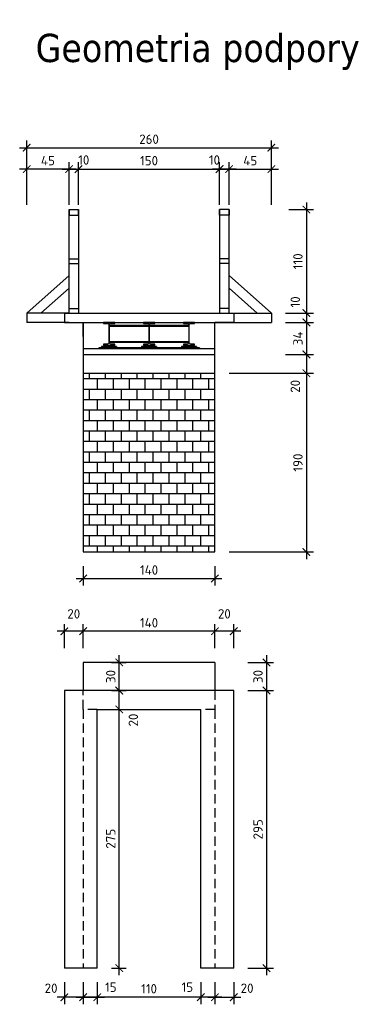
# Model space of a CAD drawing. Header units: millimetres. Extents: x 50975 to 116025, y -42779 to -16535.
# Tile 18 of 28: x 62788 to 63155, y -19163 to -18116. Entities that reach past the tile are written whole.
import ezdxf

# ---------------------------------------------------------------- set-up
doc = ezdxf.new("R2010")
doc.units = ezdxf.units.MM
doc.header["$LTSCALE"] = 40
doc.header["$PDMODE"] = 35
doc.header["$PDSIZE"] = 10
doc.linetypes.add('DASHED2', pattern=[0.375, 0.25, -0.125])
doc.layers.get('0').transparency = 0.4
doc.layers.get('Defpoints').transparency = 0.4
for name, color, linetype in [('K01', 94, 'Continuous'), ('K025', 161, 'Continuous'), ('K10', 10, 'Continuous')]:
    doc.layers.add(name, color=color, linetype=linetype)
doc.styles.get("Standard").update_dxf_attribs({"font": 'isocpeur.ttf', "height": 10})
doc.linetypes.add('ZIGZAG', pattern='A,0.00254,-5.08,[131,ltypeshp.shx,S=5.08,R=0,X=-5.08,Y=0],-10.16,[131,ltypeshp.shx,S=5.08,R=180,X=5.08,Y=0],-5.08', length=20.32254)
doc.dimstyles.new('ARCHIC', dxfattribs={"dimtxt": 10, "dimasz": 8, "dimexe": 7.5, "dimexo": 15, "dimgap": 4, "dimtad": 1, "dimdec": 1, "dimrnd": 0.5, "dimtxsty": 'Standard', "dimblk": 'ARCHTICK', "dimcen": 12.5, "dimdle": 7.5, "dimclrd": 94, "dimclre": 94, "dimclrt": 151, "dimazin": 2, "dimtfac": 1, "dimtdec": 1, "dimtmove": 2, "dimatfit": 3, "dimfxl": 7.5, "dimarcsym": 0})

# ---------------------------------------------------------------- blocks, each defined once
blk = doc.blocks.new('_ArchTick')
at = {"color": 0, "linetype": 'ByBlock', "const_width": 0.15}
blk.add_lwpolyline([(-0.5, -0.5), (0.5, 0.5)], dxfattribs=at)
blk = doc.blocks.new('*D427')
at = {"layer": 'Defpoints', "color": 0}
for p in [(63055.1, -18251.9), (62795.1, -18327.7), (63055.1, -18327.7)]:
    blk.add_point(p, dxfattribs=at)
at = {"layer": 'K025', "color": 94, "lineweight": -2}
for p, q in [((62795.1, -18312.7), (62795.1, -18244.4)), ((63055.1, -18312.7), (63055.1, -18244.4)), ((62787.6, -18251.9), (63062.6, -18251.9))]:
    blk.add_line(p, q, dxfattribs=at)
at = {"layer": 'K025', "color": 94, "lineweight": -2, "xscale": 8, "yscale": 8, "zscale": 8, "rotation": 180}
blk.add_blockref('_ArchTick', (62795.1, -18251.9), dxfattribs=at)
at = {"layer": 'K025', "color": 94, "lineweight": -2, "xscale": 8, "yscale": 8, "zscale": 8}
blk.add_blockref('_ArchTick', (63055.1, -18251.9), dxfattribs=at)
at = {"layer": 'K025', "color": 151, "insert": (62925.1, -18242.9), "char_height": 10, "attachment_point": 5}
blk.add_mtext('260', dxfattribs=at)
blk = doc.blocks.new('*D428')
at = {"layer": 'Defpoints', "color": 0}
for p in [(62795.1, -18274.7), (62795.1, -18301.7), (62840.1, -18301.7)]:
    blk.add_point(p, dxfattribs=at)
at = {"layer": 'K025', "color": 94, "lineweight": -2}
for p, q in [((62847.6, -18274.7), (62787.6, -18274.7)), ((62795.1, -18286.7), (62795.1, -18267.2)), ((62840.1, -18286.7), (62840.1, -18267.2))]:
    blk.add_line(p, q, dxfattribs=at)
at = {"layer": 'K025', "color": 94, "lineweight": -2, "xscale": 8, "yscale": 8, "zscale": 8, "rotation": 180}
blk.add_blockref('_ArchTick', (62795.1, -18274.7), dxfattribs=at)
at = {"layer": 'K025', "color": 94, "lineweight": -2, "xscale": 8, "yscale": 8, "zscale": 8}
blk.add_blockref('_ArchTick', (62840.1, -18274.7), dxfattribs=at)
at = {"layer": 'K025', "color": 151, "insert": (62817.6, -18265.7), "char_height": 10, "attachment_point": 5}
blk.add_mtext('45', dxfattribs=at)
blk = doc.blocks.new('*D429')
at = {"layer": 'Defpoints', "color": 0}
for p in [(63055.1, -18274.7), (63010.1, -18301.7), (63055.1, -18301.7)]:
    blk.add_point(p, dxfattribs=at)
at = {"layer": 'K025', "color": 94, "lineweight": -2}
for p, q in [((63002.6, -18274.7), (63062.6, -18274.7)), ((63010.1, -18286.7), (63010.1, -18267.2)), ((63055.1, -18286.7), (63055.1, -18267.2))]:
    blk.add_line(p, q, dxfattribs=at)
at = {"layer": 'K025', "color": 94, "lineweight": -2, "xscale": 8, "yscale": 8, "zscale": 8, "rotation": 180}
blk.add_blockref('_ArchTick', (63010.1, -18274.7), dxfattribs=at)
at = {"layer": 'K025', "color": 94, "lineweight": -2, "xscale": 8, "yscale": 8, "zscale": 8}
blk.add_blockref('_ArchTick', (63055.1, -18274.7), dxfattribs=at)
at = {"layer": 'K025', "color": 151, "insert": (63032.6, -18265.7), "char_height": 10, "attachment_point": 5}
blk.add_mtext('45', dxfattribs=at)
blk = doc.blocks.new('*D430')
at = {"layer": 'Defpoints', "color": 0}
for p in [(62850.1, -18274.7), (62840.1, -18327.7), (62850.1, -18327.7)]:
    blk.add_point(p, dxfattribs=at)
at = {"layer": 'K025', "color": 94, "lineweight": -2}
for p, q in [((62832.6, -18274.7), (62857.6, -18274.7)), ((62840.1, -18312.7), (62840.1, -18267.2)), ((62850.1, -18312.7), (62850.1, -18267.2))]:
    blk.add_line(p, q, dxfattribs=at)
at = {"layer": 'K025', "color": 94, "lineweight": -2, "xscale": 8, "yscale": 8, "zscale": 8, "rotation": 180}
blk.add_blockref('_ArchTick', (62840.1, -18274.7), dxfattribs=at)
at = {"layer": 'K025', "color": 94, "lineweight": -2, "xscale": 8, "yscale": 8, "zscale": 8}
blk.add_blockref('_ArchTick', (62850.1, -18274.7), dxfattribs=at)
at = {"layer": 'K025', "color": 151, "insert": (62855.7, -18265), "char_height": 10, "attachment_point": 5}
blk.add_mtext('10', dxfattribs=at)
blk = doc.blocks.new('*D431')
at = {"layer": 'Defpoints', "color": 0}
for p in [(63000.1, -18274.7), (62850.1, -18317.7), (63000.1, -18317.7)]:
    blk.add_point(p, dxfattribs=at)
at = {"layer": 'K01', "color": 94, "lineweight": -2}
for p, q in [((62842.6, -18274.7), (63007.6, -18274.7)), ((62850.1, -18302.7), (62850.1, -18267.2)), ((63000.1, -18302.7), (63000.1, -18267.2))]:
    blk.add_line(p, q, dxfattribs=at)
at = {"layer": 'K01', "color": 94, "lineweight": -2, "xscale": 8, "yscale": 8, "zscale": 8, "rotation": 180}
blk.add_blockref('_ArchTick', (62850.1, -18274.7), dxfattribs=at)
at = {"layer": 'K01', "color": 94, "lineweight": -2, "xscale": 8, "yscale": 8, "zscale": 8}
blk.add_blockref('_ArchTick', (63000.1, -18274.7), dxfattribs=at)
at = {"layer": 'K01', "color": 151, "insert": (62925.1, -18265.7), "char_height": 10, "attachment_point": 5}
blk.add_mtext('150', dxfattribs=at)
blk = doc.blocks.new('*D432')
at = {"layer": 'Defpoints', "color": 0}
for p in [(63000.1, -18274.7), (63000.1, -18327.7), (63010.1, -18327.7)]:
    blk.add_point(p, dxfattribs=at)
at = {"layer": 'K025', "color": 94, "lineweight": -2}
for p, q in [((63017.6, -18274.7), (62992.6, -18274.7)), ((63000.1, -18312.7), (63000.1, -18267.2)), ((63010.1, -18312.7), (63010.1, -18267.2))]:
    blk.add_line(p, q, dxfattribs=at)
at = {"layer": 'K025', "color": 94, "lineweight": -2, "xscale": 8, "yscale": 8, "zscale": 8, "rotation": 180}
blk.add_blockref('_ArchTick', (63000.1, -18274.7), dxfattribs=at)
at = {"layer": 'K025', "color": 94, "lineweight": -2, "xscale": 8, "yscale": 8, "zscale": 8}
blk.add_blockref('_ArchTick', (63010.1, -18274.7), dxfattribs=at)
at = {"layer": 'K025', "color": 151, "insert": (62994.6, -18265), "char_height": 10, "attachment_point": 5}
blk.add_mtext('10', dxfattribs=at)
blk = doc.blocks.new('*D433')
at = {"layer": 'Defpoints', "color": 0}
for p in [(63058.5, -18317.7), (63055.1, -18427.7), (63092.3, -18427.7)]:
    blk.add_point(p, dxfattribs=at)
at = {"layer": 'K01', "color": 94, "lineweight": -2}
for p, q in [((63073.5, -18317.7), (63099.8, -18317.7)), ((63092.3, -18310.2), (63092.3, -18435.2)), ((63070.1, -18427.7), (63099.8, -18427.7))]:
    blk.add_line(p, q, dxfattribs=at)
at = {"layer": 'K01', "color": 94, "lineweight": -2, "xscale": 8, "yscale": 8, "zscale": 8}
for p, rotation in [((63092.3, -18317.7), 90), ((63092.3, -18427.7), 270)]:
    blk.add_blockref('_ArchTick', p, dxfattribs=dict(at, rotation=rotation))
at = {"layer": 'K01', "color": 151, "insert": (63083.3, -18372.7), "char_height": 10, "attachment_point": 5, "rotation": 90}
blk.add_mtext('110', dxfattribs=at)
blk = doc.blocks.new('*D434')
at = {"layer": 'Defpoints', "color": 0}
for p in [(63055.1, -18427.7), (63055.1, -18437.7), (63092.3, -18437.7)]:
    blk.add_point(p, dxfattribs=at)
at = {"layer": 'K01', "color": 94, "lineweight": -2}
for p, q in [((63092.3, -18420.2), (63092.3, -18445.2)), ((63070.1, -18427.7), (63099.8, -18427.7)), ((63070.1, -18437.7), (63099.8, -18437.7))]:
    blk.add_line(p, q, dxfattribs=at)
at = {"layer": 'K01', "color": 94, "lineweight": -2, "xscale": 8, "yscale": 8, "zscale": 8}
for p, rotation in [((63092.3, -18427.7), 90), ((63092.3, -18437.7), 270)]:
    blk.add_blockref('_ArchTick', p, dxfattribs=dict(at, rotation=rotation))
at = {"layer": 'K01', "color": 151, "insert": (63080.5, -18415.9), "char_height": 10, "attachment_point": 5, "rotation": 90}
blk.add_mtext('10', dxfattribs=at)
blk = doc.blocks.new('*D435')
at = {"layer": 'Defpoints', "color": 0}
for p in [(63055.1, -18437.7), (63055, -18471.7), (63092.3, -18471.7)]:
    blk.add_point(p, dxfattribs=at)
at = {"layer": 'K01', "color": 94, "lineweight": -2}
for p, q in [((63092.3, -18430.2), (63092.3, -18479.2)), ((63070.1, -18437.7), (63099.8, -18437.7)), ((63070, -18471.7), (63099.8, -18471.7))]:
    blk.add_line(p, q, dxfattribs=at)
at = {"layer": 'K01', "color": 94, "lineweight": -2, "xscale": 8, "yscale": 8, "zscale": 8}
for p, rotation in [((63092.3, -18437.7), 90), ((63092.3, -18471.7), 270)]:
    blk.add_blockref('_ArchTick', p, dxfattribs=dict(at, rotation=rotation))
at = {"layer": 'K01', "color": 151, "insert": (63083.3, -18454.7), "char_height": 10, "attachment_point": 5, "rotation": 90}
blk.add_mtext('34', dxfattribs=at)
blk = doc.blocks.new('*D436')
at = {"layer": 'Defpoints', "color": 0}
for p in [(63055, -18471.7), (63055, -18491.7), (63092.3, -18491.7)]:
    blk.add_point(p, dxfattribs=at)
at = {"layer": 'K01', "color": 94, "lineweight": -2}
for p, q in [((63092.3, -18464.2), (63092.3, -18499.2)), ((63070, -18471.7), (63099.8, -18471.7)), ((63070, -18491.7), (63099.8, -18491.7))]:
    blk.add_line(p, q, dxfattribs=at)
at = {"layer": 'K01', "color": 94, "lineweight": -2, "xscale": 8, "yscale": 8, "zscale": 8}
for p, rotation in [((63092.3, -18471.7), 90), ((63092.3, -18491.7), 270)]:
    blk.add_blockref('_ArchTick', p, dxfattribs=dict(at, rotation=rotation))
at = {"layer": 'K01', "color": 151, "insert": (63080.5, -18505.6), "char_height": 10, "attachment_point": 5, "rotation": 90}
blk.add_mtext('20', dxfattribs=at)
blk = doc.blocks.new('*D437')
at = {"layer": 'Defpoints', "color": 0}
for p in [(62995.1, -18491.7), (62995.1, -18681.7), (63092.3, -18681.7)]:
    blk.add_point(p, dxfattribs=at)
at = {"layer": 'K01', "color": 94, "lineweight": -2}
for p, q in [((63092.3, -18484.2), (63092.3, -18689.2)), ((63010.1, -18491.7), (63099.8, -18491.7)), ((63010.1, -18681.7), (63099.8, -18681.7))]:
    blk.add_line(p, q, dxfattribs=at)
at = {"layer": 'K01', "color": 94, "lineweight": -2, "xscale": 8, "yscale": 8, "zscale": 8}
for p, rotation in [((63092.3, -18491.7), 90), ((63092.3, -18681.7), 270)]:
    blk.add_blockref('_ArchTick', p, dxfattribs=dict(at, rotation=rotation))
at = {"layer": 'K01', "color": 151, "insert": (63083.3, -18586.7), "char_height": 10, "attachment_point": 5, "rotation": 90}
blk.add_mtext('190', dxfattribs=at)
blk = doc.blocks.new('*D438')
at = {"layer": 'Defpoints', "color": 0}
for p in [(63015.1, -18799.1), (63015.1, -18829.1), (63049.9, -18829.1)]:
    blk.add_point(p, dxfattribs=at)
at = {"layer": 'K025', "color": 94, "lineweight": -2}
for p, q in [((63030.1, -18799.1), (63057.4, -18799.1)), ((63049.9, -18791.6), (63049.9, -18836.6)), ((63030.1, -18829.1), (63057.4, -18829.1))]:
    blk.add_line(p, q, dxfattribs=at)
at = {"layer": 'K025', "color": 94, "lineweight": -2, "xscale": 8, "yscale": 8, "zscale": 8}
for p, rotation in [((63049.9, -18799.1), 90), ((63049.9, -18829.1), 270)]:
    blk.add_blockref('_ArchTick', p, dxfattribs=dict(at, rotation=rotation))
at = {"layer": 'K025', "color": 151, "insert": (63040.9, -18814.1), "char_height": 10, "attachment_point": 5, "rotation": 90}
blk.add_mtext('30', dxfattribs=at)
blk = doc.blocks.new('*D439')
at = {"layer": 'Defpoints', "color": 0}
for p in [(63015.1, -18829.1), (63015.1, -19124.1), (63049.9, -19124.1)]:
    blk.add_point(p, dxfattribs=at)
at = {"layer": 'K025', "color": 94, "lineweight": -2}
for p, q in [((63030.1, -18829.1), (63057.4, -18829.1)), ((63049.9, -18821.6), (63049.9, -19131.6)), ((63030.1, -19124.1), (63057.4, -19124.1))]:
    blk.add_line(p, q, dxfattribs=at)
at = {"layer": 'K025', "color": 94, "lineweight": -2, "xscale": 8, "yscale": 8, "zscale": 8}
for p, rotation in [((63049.9, -18829.1), 90), ((63049.9, -19124.1), 270)]:
    blk.add_blockref('_ArchTick', p, dxfattribs=dict(at, rotation=rotation))
at = {"layer": 'K025', "color": 151, "insert": (63040.9, -18976.6), "char_height": 10, "attachment_point": 5, "rotation": 90}
blk.add_mtext('295', dxfattribs=at)
blk = doc.blocks.new('*D440')
at = {"layer": 'Defpoints', "color": 0}
for p in [(62995.1, -19124.1), (63015.1, -19124.1), (63015.1, -19155.1)]:
    blk.add_point(p, dxfattribs=at)
at = {"layer": 'K025', "color": 94, "lineweight": -2}
for p, q in [((62995.1, -19139.1), (62995.1, -19162.6)), ((63015.1, -19139.1), (63015.1, -19162.6)), ((62987.6, -19155.1), (63022.6, -19155.1))]:
    blk.add_line(p, q, dxfattribs=at)
at = {"layer": 'K025', "color": 94, "lineweight": -2, "xscale": 8, "yscale": 8, "zscale": 8, "rotation": 180}
blk.add_blockref('_ArchTick', (62995.1, -19155.1), dxfattribs=at)
at = {"layer": 'K025', "color": 94, "lineweight": -2, "xscale": 8, "yscale": 8, "zscale": 8}
blk.add_blockref('_ArchTick', (63015.1, -19155.1), dxfattribs=at)
at = {"layer": 'K025', "color": 151, "insert": (63029.3, -19145.5), "char_height": 10, "attachment_point": 5}
blk.add_mtext('20', dxfattribs=at)
blk = doc.blocks.new('*D441')
at = {"layer": 'Defpoints', "color": 0}
for p in [(62980.1, -19124.1), (62995.1, -19124.1), (62980.1, -19155.1)]:
    blk.add_point(p, dxfattribs=at)
at = {"layer": 'K025', "color": 94, "lineweight": -2}
for p, q in [((62980.1, -19139.1), (62980.1, -19162.6)), ((62995.1, -19139.1), (62995.1, -19162.6)), ((63002.6, -19155.1), (62972.6, -19155.1))]:
    blk.add_line(p, q, dxfattribs=at)
at = {"layer": 'K025', "color": 94, "lineweight": -2, "xscale": 8, "yscale": 8, "zscale": 8, "rotation": 180}
blk.add_blockref('_ArchTick', (62980.1, -19155.1), dxfattribs=at)
at = {"layer": 'K025', "color": 94, "lineweight": -2, "xscale": 8, "yscale": 8, "zscale": 8}
blk.add_blockref('_ArchTick', (62995.1, -19155.1), dxfattribs=at)
at = {"layer": 'K025', "color": 151, "insert": (62965.8, -19144.4), "char_height": 10, "attachment_point": 5}
blk.add_mtext('15', dxfattribs=at)
blk = doc.blocks.new('*D442')
at = {"layer": 'Defpoints', "color": 0}
for p in [(62835.1, -19124.1), (62855.1, -19124.1), (62835.1, -19155.1)]:
    blk.add_point(p, dxfattribs=at)
at = {"layer": 'K025', "color": 94, "lineweight": -2}
for p, q in [((62835.1, -19139.1), (62835.1, -19162.6)), ((62855.1, -19139.1), (62855.1, -19162.6)), ((62862.6, -19155.1), (62827.6, -19155.1))]:
    blk.add_line(p, q, dxfattribs=at)
at = {"layer": 'K025', "color": 94, "lineweight": -2, "xscale": 8, "yscale": 8, "zscale": 8, "rotation": 180}
blk.add_blockref('_ArchTick', (62835.1, -19155.1), dxfattribs=at)
at = {"layer": 'K025', "color": 94, "lineweight": -2, "xscale": 8, "yscale": 8, "zscale": 8}
blk.add_blockref('_ArchTick', (62855.1, -19155.1), dxfattribs=at)
at = {"layer": 'K025', "color": 151, "insert": (62821, -19145.5), "char_height": 10, "attachment_point": 5}
blk.add_mtext('20', dxfattribs=at)
blk = doc.blocks.new('*D443')
at = {"layer": 'Defpoints', "color": 0}
for p in [(62855.1, -19124.1), (62870.1, -19124.1), (62870.1, -19155.1)]:
    blk.add_point(p, dxfattribs=at)
at = {"layer": 'K025', "color": 94, "lineweight": -2}
for p, q in [((62855.1, -19139.1), (62855.1, -19162.6)), ((62870.1, -19139.1), (62870.1, -19162.6)), ((62847.6, -19155.1), (62877.6, -19155.1))]:
    blk.add_line(p, q, dxfattribs=at)
at = {"layer": 'K025', "color": 94, "lineweight": -2, "xscale": 8, "yscale": 8, "zscale": 8, "rotation": 180}
blk.add_blockref('_ArchTick', (62855.1, -19155.1), dxfattribs=at)
at = {"layer": 'K025', "color": 94, "lineweight": -2, "xscale": 8, "yscale": 8, "zscale": 8}
blk.add_blockref('_ArchTick', (62870.1, -19155.1), dxfattribs=at)
at = {"layer": 'K025', "color": 151, "insert": (62884.5, -19144.4), "char_height": 10, "attachment_point": 5}
blk.add_mtext('15', dxfattribs=at)
blk = doc.blocks.new('*D444')
at = {"layer": 'Defpoints', "color": 0}
for p in [(62870.1, -19124.1), (62980.1, -19124.1), (62870.1, -19155.1)]:
    blk.add_point(p, dxfattribs=at)
at = {"layer": 'K025', "color": 94, "lineweight": -2}
for p, q in [((62870.1, -19139.1), (62870.1, -19162.6)), ((62980.1, -19139.1), (62980.1, -19162.6)), ((62987.6, -19155.1), (62862.6, -19155.1))]:
    blk.add_line(p, q, dxfattribs=at)
at = {"layer": 'K025', "color": 94, "lineweight": -2, "xscale": 8, "yscale": 8, "zscale": 8, "rotation": 180}
blk.add_blockref('_ArchTick', (62870.1, -19155.1), dxfattribs=at)
at = {"layer": 'K025', "color": 94, "lineweight": -2, "xscale": 8, "yscale": 8, "zscale": 8}
blk.add_blockref('_ArchTick', (62980.1, -19155.1), dxfattribs=at)
at = {"layer": 'K025', "color": 151, "insert": (62925.1, -19146.1), "char_height": 10, "attachment_point": 5}
blk.add_mtext('110', dxfattribs=at)
blk = doc.blocks.new('*D445')
at = {"layer": 'Defpoints', "color": 0}
for p in [(62870.1, -18849.1), (62893.4, -18849.1), (62870.1, -19124.1)]:
    blk.add_point(p, dxfattribs=at)
at = {"layer": 'K025', "color": 94, "lineweight": -2}
for p, q in [((62893.4, -19131.6), (62893.4, -18841.6)), ((62885.1, -18849.1), (62900.9, -18849.1)), ((62885.1, -19124.1), (62900.9, -19124.1))]:
    blk.add_line(p, q, dxfattribs=at)
at = {"layer": 'K025', "color": 94, "lineweight": -2, "xscale": 8, "yscale": 8, "zscale": 8}
for p, rotation in [((62893.4, -18849.1), 90), ((62893.4, -19124.1), 270)]:
    blk.add_blockref('_ArchTick', p, dxfattribs=dict(at, rotation=rotation))
at = {"layer": 'K025', "color": 151, "insert": (62884.4, -18986.6), "char_height": 10, "attachment_point": 5, "rotation": 90}
blk.add_mtext('275', dxfattribs=at)
blk = doc.blocks.new('*D446')
at = {"layer": 'Defpoints', "color": 0}
for p in [(62870.1, -18829.1), (62893.4, -18829.1), (62870.1, -18849.1)]:
    blk.add_point(p, dxfattribs=at)
at = {"layer": 'K025', "color": 94, "lineweight": -2}
for p, q in [((62885.1, -18829.1), (62900.9, -18829.1)), ((62893.4, -18856.6), (62893.4, -18821.6)), ((62885.1, -18849.1), (62900.9, -18849.1))]:
    blk.add_line(p, q, dxfattribs=at)
at = {"layer": 'K025', "color": 94, "lineweight": -2, "xscale": 8, "yscale": 8, "zscale": 8}
for p, rotation in [((62893.4, -18829.1), 90), ((62893.4, -18849.1), 270)]:
    blk.add_blockref('_ArchTick', p, dxfattribs=dict(at, rotation=rotation))
at = {"layer": 'K025', "color": 151, "insert": (62908.4, -18860.4), "char_height": 10, "attachment_point": 5, "rotation": 90}
blk.add_mtext('20', dxfattribs=at)
blk = doc.blocks.new('*D447')
at = {"layer": 'Defpoints', "color": 0}
for p in [(62870.1, -18799.1), (62893.4, -18799.1), (62870.1, -18829.1)]:
    blk.add_point(p, dxfattribs=at)
at = {"layer": 'K025', "color": 94, "lineweight": -2}
for p, q in [((62885.1, -18799.1), (62900.9, -18799.1)), ((62893.4, -18836.6), (62893.4, -18791.6)), ((62885.1, -18829.1), (62900.9, -18829.1))]:
    blk.add_line(p, q, dxfattribs=at)
at = {"layer": 'K025', "color": 94, "lineweight": -2, "xscale": 8, "yscale": 8, "zscale": 8}
for p, rotation in [((62893.4, -18799.1), 90), ((62893.4, -18829.1), 270)]:
    blk.add_blockref('_ArchTick', p, dxfattribs=dict(at, rotation=rotation))
at = {"layer": 'K025', "color": 151, "insert": (62884.4, -18814.1), "char_height": 10, "attachment_point": 5, "rotation": 90}
blk.add_mtext('30', dxfattribs=at)
blk = doc.blocks.new('*D448')
at = {"layer": 'Defpoints', "color": 0}
for p in [(62995.1, -18766), (62995.1, -18799.1), (63015.1, -18799.1)]:
    blk.add_point(p, dxfattribs=at)
at = {"layer": 'K025', "color": 94, "lineweight": -2}
for p, q in [((63022.6, -18766), (62987.6, -18766)), ((62995.1, -18784.1), (62995.1, -18758.5)), ((63015.1, -18784.1), (63015.1, -18758.5))]:
    blk.add_line(p, q, dxfattribs=at)
at = {"layer": 'K025', "color": 94, "lineweight": -2, "xscale": 8, "yscale": 8, "zscale": 8, "rotation": 180}
blk.add_blockref('_ArchTick', (62995.1, -18766), dxfattribs=at)
at = {"layer": 'K025', "color": 94, "lineweight": -2, "xscale": 8, "yscale": 8, "zscale": 8}
blk.add_blockref('_ArchTick', (63015.1, -18766), dxfattribs=at)
at = {"layer": 'K025', "color": 151, "insert": (63005.1, -18747.5), "char_height": 10, "attachment_point": 5}
blk.add_mtext('20', dxfattribs=at)
blk = doc.blocks.new('*D449')
at = {"layer": 'Defpoints', "color": 0}
for p in [(62855.1, -18766), (62855.1, -18799.1), (62995.1, -18799.1)]:
    blk.add_point(p, dxfattribs=at)
at = {"layer": 'K025', "color": 94, "lineweight": -2}
for p, q in [((63002.6, -18766), (62847.6, -18766)), ((62855.1, -18784.1), (62855.1, -18758.5)), ((62995.1, -18784.1), (62995.1, -18758.5))]:
    blk.add_line(p, q, dxfattribs=at)
at = {"layer": 'K025', "color": 94, "lineweight": -2, "xscale": 8, "yscale": 8, "zscale": 8, "rotation": 180}
blk.add_blockref('_ArchTick', (62855.1, -18766), dxfattribs=at)
at = {"layer": 'K025', "color": 94, "lineweight": -2, "xscale": 8, "yscale": 8, "zscale": 8}
blk.add_blockref('_ArchTick', (62995.1, -18766), dxfattribs=at)
at = {"layer": 'K025', "color": 151, "insert": (62925.1, -18757), "char_height": 10, "attachment_point": 5}
blk.add_mtext('140', dxfattribs=at)
blk = doc.blocks.new('*D450')
at = {"layer": 'Defpoints', "color": 0}
for p in [(62835.1, -18766), (62835.1, -18799.1), (62855.1, -18799.1)]:
    blk.add_point(p, dxfattribs=at)
at = {"layer": 'K025', "color": 94, "lineweight": -2}
for p, q in [((62862.6, -18766), (62827.6, -18766)), ((62835.1, -18784.1), (62835.1, -18758.5)), ((62855.1, -18784.1), (62855.1, -18758.5))]:
    blk.add_line(p, q, dxfattribs=at)
at = {"layer": 'K025', "color": 94, "lineweight": -2, "xscale": 8, "yscale": 8, "zscale": 8, "rotation": 180}
blk.add_blockref('_ArchTick', (62835.1, -18766), dxfattribs=at)
at = {"layer": 'K025', "color": 94, "lineweight": -2, "xscale": 8, "yscale": 8, "zscale": 8}
blk.add_blockref('_ArchTick', (62855.1, -18766), dxfattribs=at)
at = {"layer": 'K025', "color": 151, "insert": (62845.1, -18747.5), "char_height": 10, "attachment_point": 5}
blk.add_mtext('20', dxfattribs=at)
blk = doc.blocks.new('*D453')
at = {"layer": 'Defpoints', "color": 0}
for p in [(62855.1, -18681.7), (62995.1, -18681.7), (62995.1, -18709.9)]:
    blk.add_point(p, dxfattribs=at)
at = {"layer": 'K025', "color": 94, "lineweight": -2}
for p, q in [((62855.1, -18696.7), (62855.1, -18717.4)), ((62995.1, -18696.7), (62995.1, -18717.4)), ((62847.6, -18709.9), (63002.6, -18709.9))]:
    blk.add_line(p, q, dxfattribs=at)
at = {"layer": 'K025', "color": 94, "lineweight": -2, "xscale": 8, "yscale": 8, "zscale": 8, "rotation": 180}
blk.add_blockref('_ArchTick', (62855.1, -18709.9), dxfattribs=at)
at = {"layer": 'K025', "color": 94, "lineweight": -2, "xscale": 8, "yscale": 8, "zscale": 8}
blk.add_blockref('_ArchTick', (62995.1, -18709.9), dxfattribs=at)
at = {"layer": 'K025', "color": 151, "insert": (62925.1, -18700.9), "char_height": 10, "attachment_point": 5}
blk.add_mtext('140', dxfattribs=at)

msp = doc.modelspace()

# ---------------------------------------------------------------- hatches: boundary and pattern name
at = {"layer": 'K01'}
h = msp.add_hatch(dxfattribs=at)
h.set_pattern_fill('APPIANRN', color=256, scale=0.07)
h.set_pattern_definition([(0, (63453.15, -19275.266), (0, 11.1125), []), (90, (63453.15, -19275.266), (-8.4455, 11.1125), [11.1125, -11.1125])])
h.paths.add_polyline_path([(62855.14, -18491.71), (62855.14, -18681.71), (62995.14, -18681.71), (62995.14, -18491.71)])

# ---------------------------------------------------------------- linework, layer by layer
for p, q in [((62882.95, -18440.71), (62924.83, -18440.71)), ((62882.95, -18441.51), (62924.83, -18441.51)), ((62925.45, -18440.71), (62967.24, -18440.71)), ((62925.45, -18441.51), (62967.24, -18441.51)), ((62882.95, -18457.91), (62924.83, -18457.91)), ((62882.95, -18458.71), (62924.83, -18458.71)), ((62925.45, -18457.91), (62967.24, -18457.91)), ((62925.45, -18458.71), (62967.24, -18458.71))]:
    msp.add_line(p, q, dxfattribs=at)
at = {"layer": 'K01', "linetype": 'DASHED2'}
for p, q in [((62855.14, -18849.08), (62855.14, -18829.08)), ((62995.14, -18829.08), (62995.14, -18849.08)), ((62870.14, -18849.08), (62855.14, -18849.08)), ((62855.14, -18849.08), (62855.14, -19124.08)), ((62995.14, -18849.08), (62980.14, -18849.08)), ((62995.14, -18849.08), (62995.14, -19124.08))]:
    msp.add_line(p, q, dxfattribs=at)
at = {"layer": 'K01'}
for points in [[(62876.64, -18461.71), (62888.64, -18461.71), (62888.64, -18460.73), (62884.45, -18460.73, -0.4142136), (62882.95, -18459.23), (62882.95, -18440.19, -0.4142136), (62884.45, -18438.69), (62888.64, -18438.69), (62888.64, -18437.71), (62876.64, -18437.71), (62876.64, -18438.69), (62880.83, -18438.69, -0.4142136), (62882.33, -18440.19), (62882.33, -18459.23, -0.4142136), (62880.83, -18460.73), (62876.64, -18460.73)], [(62919.14, -18461.71), (62931.14, -18461.71), (62931.14, -18460.73), (62926.95, -18460.73, -0.4142136), (62925.45, -18459.23), (62925.45, -18440.19, -0.4142136), (62926.95, -18438.69), (62931.14, -18438.69), (62931.14, -18437.71), (62919.14, -18437.71), (62919.14, -18438.69), (62923.33, -18438.69, -0.4142136), (62924.83, -18440.19), (62924.83, -18459.23, -0.4142136), (62923.33, -18460.73), (62919.14, -18460.73)], [(62961.55, -18461.71), (62973.55, -18461.71), (62973.55, -18460.73), (62969.36, -18460.73, -0.4142136), (62967.86, -18459.23), (62967.86, -18440.19, -0.4142136), (62969.36, -18438.69), (62973.55, -18438.69), (62973.55, -18437.71), (62961.55, -18437.71), (62961.55, -18438.69), (62965.74, -18438.69, -0.4142136), (62967.24, -18440.19), (62967.24, -18459.23, -0.4142136), (62965.74, -18460.73), (62961.55, -18460.73)]]:
    msp.add_lwpolyline(points, format="xyb", close=True, dxfattribs=at)
at = {"layer": 'K025'}
for p, q in [((62840.14, -18427.71), (62840.14, -18317.71)), ((62840.14, -18317.71), (62850.14, -18317.71)), ((62840.14, -18317.71), (62840.14, -18323.71)), ((62850.14, -18317.71), (62850.14, -18422.71)), ((62850.14, -18323.71), (62850.14, -18317.71)), ((63000.14, -18317.71), (63000.14, -18422.71)), ((63010.14, -18317.71), (63000.14, -18317.71)), ((63000.14, -18323.71), (63000.14, -18317.71)), ((63010.14, -18427.71), (63010.14, -18317.71)), ((63010.14, -18317.71), (63010.14, -18323.71)), ((62840.14, -18323.71), (62850.14, -18323.71)), ((63010.14, -18323.71), (63000.14, -18323.71)), ((62840.14, -18370.21), (62850.14, -18370.21)), ((63010.14, -18370.21), (63000.14, -18370.21)), ((62840.14, -18375.21), (62850.14, -18375.21)), ((63010.14, -18375.21), (63000.14, -18375.21)), ((62840.14, -18387.71), (62795.14, -18427.71)), ((62840.14, -18427.71), (62840.14, -18387.71)), ((63010.14, -18427.71), (63010.14, -18387.71)), ((63010.14, -18387.71), (63055.14, -18427.71)), ((62840.14, -18401.09), (62810.19, -18427.71)), ((63010.14, -18401.09), (63040.09, -18427.71)), ((62840.14, -18427.71), (62840.14, -18422.71)), ((62840.14, -18422.71), (62850.14, -18422.71)), ((62850.14, -18422.71), (62850.14, -18427.71)), ((63010.14, -18422.71), (63000.14, -18422.71)), ((63000.14, -18422.71), (63000.14, -18427.71)), ((63010.14, -18422.71), (63000.14, -18422.71)), ((63000.14, -18422.71), (63000.14, -18427.71)), ((63010.14, -18427.71), (63010.14, -18422.71)), ((63010.14, -18427.71), (63010.14, -18422.71)), ((62840.14, -18427.71), (62795.14, -18427.71)), ((62795.14, -18427.71), (62795.14, -18437.71)), ((62835.14, -18427.71), (62870.14, -18427.71)), ((62835.14, -18427.71), (62835.14, -18437.71)), ((62840.14, -18427.71), (63010.14, -18427.71)), ((62870.14, -18427.71), (63015.14, -18427.71)), ((63010.14, -18427.71), (63055.14, -18427.71)), ((63015.14, -18427.71), (63015.14, -18437.71)), ((63055.14, -18427.71), (63055.14, -18437.71)), ((62840.14, -18437.71), (62795.14, -18437.71)), ((62835.14, -18437.71), (62855.14, -18437.71)), ((62840.14, -18437.71), (63010.14, -18437.71)), ((62855.14, -18437.71), (62855.14, -18681.71)), ((62855.14, -18452.71), (62855.14, -18437.71)), ((62995.14, -18681.71), (62995.14, -18437.71)), ((62995.14, -18452.71), (62995.14, -18437.71)), ((63015.14, -18437.71), (62995.14, -18437.71)), ((63010.14, -18437.71), (63055.14, -18437.71)), ((62855.14, -18465.31), (62995.14, -18465.31)), ((62978.64, -18464.86), (62871.64, -18464.86)), ((62871.64, -18464.86), (62871.64, -18465.31)), ((62890.64, -18463.26), (62874.64, -18463.26)), ((62874.64, -18463.26), (62874.64, -18464.86)), ((62878.64, -18461.71), (62878.64, -18462.71)), ((62878.64, -18462.71), (62886.64, -18462.71)), ((62879.64, -18462.71), (62879.64, -18463.26)), ((62885.64, -18462.71), (62885.64, -18463.26)), ((62886.64, -18461.71), (62886.64, -18462.71)), ((62890.64, -18463.26), (62890.64, -18464.86)), ((62933.14, -18463.26), (62917.14, -18463.26)), ((62917.14, -18463.26), (62917.14, -18464.86)), ((62921.14, -18461.71), (62921.14, -18462.71)), ((62921.14, -18462.71), (62929.14, -18462.71)), ((62922.14, -18462.71), (62922.14, -18463.26)), ((62928.14, -18462.71), (62928.14, -18463.26)), ((62929.14, -18461.71), (62929.14, -18462.71)), ((62933.14, -18463.26), (62933.14, -18464.86)), ((62975.55, -18463.26), (62959.55, -18463.26)), ((62959.55, -18463.26), (62959.55, -18464.86)), ((62963.55, -18461.71), (62963.55, -18462.71)), ((62963.55, -18462.71), (62971.55, -18462.71)), ((62964.55, -18462.71), (62964.55, -18463.26)), ((62970.55, -18462.71), (62970.55, -18463.26)), ((62971.55, -18461.71), (62971.55, -18462.71)), ((62975.55, -18463.26), (62975.55, -18464.86)), ((62978.64, -18464.86), (62978.64, -18465.31)), ((62855.14, -18471.71), (62995.14, -18471.71)), ((62855.14, -18681.71), (62995.14, -18681.71)), ((62995.14, -18799.08), (62855.14, -18799.08)), ((62855.14, -18799.08), (62855.14, -18829.08)), ((62995.14, -18799.08), (62995.14, -18829.08)), ((63015.14, -18829.08), (62835.14, -18829.08)), ((62835.14, -18829.08), (62835.14, -19124.08)), ((63015.14, -19124.08), (63015.14, -18829.08)), ((62870.14, -19124.08), (62870.14, -18849.08)), ((62870.14, -18849.08), (62980.14, -18849.08)), ((62980.14, -19124.08), (62980.14, -18849.08)), ((62870.14, -19124.08), (62835.14, -19124.08)), ((63015.14, -19124.08), (62980.14, -19124.08))]:
    msp.add_line(p, q, dxfattribs=at)
at = {"layer": 'K025', "linetype": 'ZIGZAG', "ltscale": 0.01}
msp.add_line((62855.14, -18491.71), (62995.14, -18491.71), dxfattribs=at)

# ---------------------------------------------------------------- texts
at = {"layer": 'K10', "insert": (62804.56, -18130.83), "char_height": 30, "width": 662.7761, "attachment_point": 1, "bg_fill": 2}
msp.add_mtext('{\\fTahoma|b0|i0|c238|p34;Geometria podpory P2}', dxfattribs=at)

# ---------------------------------------------------------------- dimensions: what is measured, and where the dimension line sits
at = {"layer": 'K01', "color": 1}
dim = msp.add_linear_dim(base=(63000.14, -18274.69), p1=(62850.14, -18317.71), p2=(63000.14, -18317.71), dimstyle='ARCHIC', dxfattribs=at)
dim.commit()
dim.dimension.update_dxf_attribs({"geometry": '*D431', "text_midpoint": (62925.14, -18265.69)})
for base, p1, p2, picture, middle in [((63092.32, -18427.71), (63058.55, -18317.71), (63055.14, -18427.71), '*D433', (63083.32, -18372.71)), ((63092.32, -18471.71), (63055.14, -18437.71), (63054.98, -18471.71), '*D435', (63083.32, -18454.71)), ((63092.32, -18681.71), (62995.14, -18491.71), (62995.14, -18681.71), '*D437', (63083.32, -18586.71))]:
    dim = msp.add_linear_dim(base=base, p1=p1, p2=p2, angle=90, dimstyle='ARCHIC', dxfattribs=at)
    dim.commit()
    dim.dimension.update_dxf_attribs({"geometry": picture, "text_midpoint": middle})
for base, p1, p2, picture, middle in [((63092.32, -18437.71), (63055.14, -18427.71), (63055.14, -18437.71), '*D434', (63080.49, -18415.88)), ((63092.32, -18491.71), (63054.98, -18471.71), (63054.98, -18491.71), '*D436', (63080.47, -18505.55))]:
    dim = msp.add_linear_dim(base=base, p1=p1, p2=p2, angle=90, dimstyle='ARCHIC', dxfattribs=at)
    dim.commit()
    dim.dimension.update_dxf_attribs({"geometry": picture, "text_midpoint": middle, "dimtype": 160})
at = {"layer": 'K025'}
for base, p1, p2, picture, middle in [((63055.14, -18251.86), (62795.14, -18327.71), (63055.14, -18327.71), '*D427', (62925.14, -18242.86)), ((63055.14, -18274.69), (63010.14, -18301.74), (63055.14, -18301.74), '*D429', (63032.64, -18265.69)), ((62995.14, -18709.86), (62855.14, -18681.71), (62995.14, -18681.71), '*D453', (62925.14, -18700.86)), ((62835.14, -18766), (62855.14, -18799.08), (62835.14, -18799.08), '*D450', (62845.14, -18747.5)), ((62995.14, -18766), (63015.14, -18799.08), (62995.14, -18799.08), '*D448', (63005.14, -18747.5)), ((62855.14, -18766), (62995.14, -18799.08), (62855.14, -18799.08), '*D449', (62925.14, -18757)), ((62870.14, -19155.12), (62980.14, -19124.08), (62870.14, -19124.08), '*D444', (62925.14, -19146.12))]:
    dim = msp.add_linear_dim(base=base, p1=p1, p2=p2, dimstyle='ARCHIC', dxfattribs=at)
    dim.commit()
    dim.dimension.update_dxf_attribs({"geometry": picture, "text_midpoint": middle})
for base, p1, p2, angle, picture, middle in [((62795.14, -18274.69), (62840.14, -18301.74), (62795.14, -18301.74), 180, '*D428', (62817.64, -18265.69)), ((62893.35, -18799.08), (62870.14, -18829.08), (62870.14, -18799.08), 270, '*D447', (62884.35, -18814.08)), ((63049.86, -18829.08), (63015.14, -18799.08), (63015.14, -18829.08), 270, '*D438', (63040.86, -18814.08)), ((63049.86, -19124.08), (63015.14, -18829.08), (63015.14, -19124.08), 270, '*D439', (63040.86, -18976.58)), ((62893.35, -18849.08), (62870.14, -19124.08), (62870.14, -18849.08), 270, '*D445', (62884.35, -18986.58))]:
    dim = msp.add_linear_dim(base=base, p1=p1, p2=p2, angle=angle, dimstyle='ARCHIC', dxfattribs=at)
    dim.commit()
    dim.dimension.update_dxf_attribs({"geometry": picture, "text_midpoint": middle})
for base, p1, p2, picture, middle in [((62850.14, -18274.69), (62840.14, -18327.71), (62850.14, -18327.71), '*D430', (62855.68, -18264.96)), ((62980.14, -19155.12), (62995.14, -19124.08), (62980.14, -19124.08), '*D441', (62965.77, -19144.36)), ((63015.14, -19155.12), (62995.14, -19124.08), (63015.14, -19124.08), '*D440', (63029.26, -19145.5))]:
    dim = msp.add_linear_dim(base=base, p1=p1, p2=p2, dimstyle='ARCHIC', dxfattribs=at)
    dim.commit()
    dim.dimension.update_dxf_attribs({"geometry": picture, "text_midpoint": middle, "dimtype": 160})
for base, p1, p2, angle, picture, middle in [((63000.14, -18274.69), (63010.14, -18327.71), (63000.14, -18327.71), 180, '*D432', (62994.6, -18264.96)), ((62893.35, -18829.08), (62870.14, -18849.08), (62870.14, -18829.08), 270, '*D446', (62908.4, -18860.36)), ((62835.14, -19155.12), (62855.14, -19124.08), (62835.14, -19124.08), 180, '*D442', (62821.02, -19145.5)), ((62870.14, -19155.12), (62855.14, -19124.08), (62870.14, -19124.08), 180, '*D443', (62884.51, -19144.36))]:
    dim = msp.add_linear_dim(base=base, p1=p1, p2=p2, angle=angle, dimstyle='ARCHIC', dxfattribs=at)
    dim.commit()
    dim.dimension.update_dxf_attribs({"geometry": picture, "text_midpoint": middle, "dimtype": 160})

doc.saveas('drawing.dxf')
